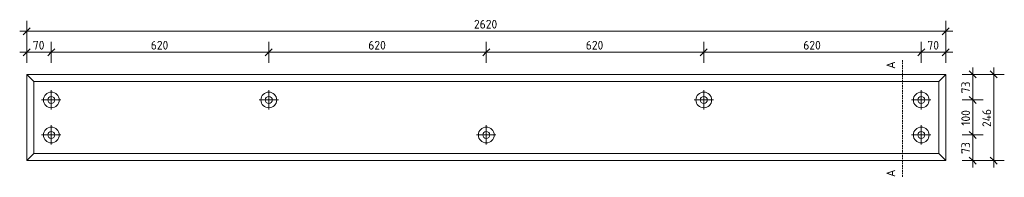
# Model space of a CAD drawing. Header units: millimetres. Extents: x -236366 to -208453, y -103 to 146229.
# Tile 8 of 10: x -226975 to -224168, y 143964 to 144414. Entities that reach past the tile are written whole.
import ezdxf

# ---------------------------------------------------------------- set-up
doc = ezdxf.new("R2010")
doc.units = ezdxf.units.MM
doc.linetypes.add('Hidden', pattern=[7.14375, 4.7625, -2.38125])
for name, color, linetype, lineweight in [('N-CO-BC-BETONVORM-G', 50, 'Continuous', 25), ('N-CO-BC-BETONVORM-GN', 10, 'Hidden', 18), ('N-CO-KC-KUNSTSTOFVORM-G', 7, 'Continuous', 13), ('X-XX-AL-M', 7, 'Continuous', 18), ('X-XX-AL-M-10', 7, 'Continuous', 18), ('X-XX-AL-T25-1', 7, 'Continuous', 13), ('X_XX_AL_DETAIL1_G', 7, 'Continuous', 13)]:
    doc.layers.add(name, color=color, linetype=linetype, lineweight=lineweight)
doc.styles.add('NLCS-ISO', font='NLCS-ISO.ttf', dxfattribs={"height": 25})
doc.dimstyles.new('2_5_NLCS_diagonal', dxfattribs={"dimscale": 304.8, "dimtxt": 25.068874, "dimasz": 0.065617, "dimexe": 0.098425, "dimexo": 0.0625, "dimgap": 0, "dimtad": 1, "dimdec": 0, "dimzin": 0, "dimdsep": 46, "dimtxsty": 'NLCS-ISO', "dimblk1": 'OBLIQUE', "dimblk2": 'OBLIQUE', "dimsah": 1, "dimcen": 0.09, "dimdle": 0.065617, "dimazin": 0, "dimtfac": 1, "dimtdec": 4, "dimtix": 1, "dimtmove": 0, "dimatfit": 3, "dimfxl": 0.098425, "dimfxlon": 1, "dimtvp": 1, "dimtolj": 1, "dimtzin": 0, "dimarcsym": 2})

# ---------------------------------------------------------------- blocks, each defined once
blk = doc.blocks.new('GM_Hakorit_2620 - GM_Hakorit_2620-3643089-Detail type 21 G _10 x uitvoeren_')
at = {"layer": 'N-CO-KC-KUNSTSTOFVORM-G'}
for p, q in [((-233887.7, 144011.8), (-233887.7, 144257.7)), ((-233887.7, 144257.7), (-231267.8, 144257.7)), ((-233887.7, 144257.7), (-233867.7, 144237.7)), ((-231287.7, 144237.7), (-231267.7, 144257.7)), ((-231267.7, 144257.7), (-231267.7, 144011.8)), ((-233867.7, 144237.7), (-231287.7, 144237.7)), ((-233867.7, 144237.7), (-233867.7, 144031.7)), ((-231287.7, 144031.7), (-231287.7, 144237.7)), ((-233867.7, 144031.7), (-233887.7, 144011.7)), ((-233867.7, 144031.7), (-231287.7, 144031.7)), ((-231267.7, 144011.7), (-231287.7, 144031.7)), ((-233887.7, 144011.7), (-231267.8, 144011.7))]:
    blk.add_line(p, q, dxfattribs=at)
for centre, radius, start, end in [((-233817.7, 144184.7), 22.5, 0, 180), ((-233817.7, 144184.7), 22.5, 180, 0), ((-233817.7, 144184.7), 10, 0, 180), ((-233817.7, 144184.7), 10, 180, 0), ((-233197.7, 144184.7), 22.5, 0, 180), ((-233197.7, 144184.7), 22.5, 180, 0), ((-233197.7, 144184.7), 10, 0, 180), ((-233197.7, 144184.7), 10, 180, 0), ((-231957.7, 144184.7), 22.5, 0, 180), ((-231957.7, 144184.7), 22.5, 180, 0), ((-231957.7, 144184.7), 10, 0, 180), ((-231957.7, 144184.7), 10, 180, 0), ((-231337.7, 144184.7), 22.5, 0, 180), ((-231337.7, 144184.7), 22.5, 180, 0), ((-231337.7, 144184.7), 10, 0, 180), ((-231337.7, 144184.7), 10, 180, 0), ((-233817.7, 144084.7), 22.5, 0, 180), ((-232577.7, 144084.7), 22.5, 0, 180), ((-231337.7, 144084.7), 22.5, 0, 180), ((-233817.7, 144084.7), 22.5, 180, 0), ((-233817.7, 144084.7), 10, 0, 180), ((-233817.7, 144084.7), 10, 180, 0), ((-232577.7, 144084.7), 22.5, 180, 0), ((-232577.7, 144084.7), 10, 0, 180), ((-232577.7, 144084.7), 10, 180, 0), ((-231337.7, 144084.7), 22.5, 180, 0), ((-231337.7, 144084.7), 10, 0, 180), ((-231337.7, 144084.7), 10, 180, 0)]:
    blk.add_arc(centre, radius, start, end, dxfattribs=at)
blk = doc.blocks.new('DIMBLOCK37-Detail type 21 G _10 x uitvoeren_')
at = {"layer": 'X-XX-AL-M-10'}
for p, q in [((-226955, 144290.8), (-226955, 144350.8)), ((-226955, 144320.8), (-226945, 144330.8)), ((-226885, 144290.8), (-226885, 144350.8)), ((-226885, 144320.8), (-226875, 144330.8)), ((-226975, 144320.8), (-226885, 144320.8)), ((-226955, 144320.8), (-226965, 144310.8)), ((-226955, 144320.8), (-226955, 144290.8)), ((-226885, 144320.8), (-226895, 144310.8)), ((-226885, 144320.8), (-226885, 144290.8))]:
    blk.add_line(p, q, dxfattribs=at)
at = {"layer": 'X-XX-AL-M-10', "color": 0, "insert": (-226937.5, 144353.4), "char_height": 25, "width": 42.002, "attachment_point": 1, "line_spacing_factor": 1.135194, "style": 'NLCS-ISO'}
blk.add_mtext('70', dxfattribs=at)
blk = doc.blocks.new('_Oblique')
at = {"color": 0, "linetype": 'ByBlock', "lineweight": -2}
blk.add_line((-0.5, -0.5), (0.5, 0.5), dxfattribs=at)
blk = doc.blocks.new('DIMBLOCK38-Detail type 21 G _10 x uitvoeren_')
at = {"layer": 'X-XX-AL-M-10'}
for p, q in [((-226885, 144290.8), (-226885, 144350.8)), ((-226885, 144320.8), (-226875, 144330.8)), ((-226265, 144290.8), (-226265, 144350.8)), ((-226265, 144320.8), (-226255, 144330.8)), ((-226885, 144320.8), (-226895, 144310.8)), ((-226885, 144320.8), (-226265, 144320.8)), ((-226885, 144320.8), (-226885, 144290.8)), ((-226265, 144320.8), (-226275, 144310.8)), ((-226265, 144320.8), (-226265, 144290.8))]:
    blk.add_line(p, q, dxfattribs=at)
at = {"layer": 'X-XX-AL-M-10', "color": 0, "insert": (-226601.3, 144353.4), "char_height": 25, "width": 63.003, "attachment_point": 1, "line_spacing_factor": 1.135194, "style": 'NLCS-ISO'}
blk.add_mtext('620', dxfattribs=at)
blk = doc.blocks.new('DIMBLOCK39-Detail type 21 G _10 x uitvoeren_')
at = {"layer": 'X-XX-AL-M-10'}
for p, q in [((-226265, 144290.8), (-226265, 144350.8)), ((-226265, 144320.8), (-226255, 144330.8)), ((-225645, 144290.8), (-225645, 144350.8)), ((-225645, 144320.8), (-225635, 144330.8)), ((-226265, 144320.8), (-226275, 144310.8)), ((-226265, 144320.8), (-225645, 144320.8)), ((-226265, 144320.8), (-226265, 144290.8)), ((-225645, 144320.8), (-225655, 144310.8)), ((-225645, 144320.8), (-225645, 144290.8))]:
    blk.add_line(p, q, dxfattribs=at)
at = {"layer": 'X-XX-AL-M-10', "color": 0, "insert": (-225981.3, 144353.4), "char_height": 25, "width": 63.003, "attachment_point": 1, "line_spacing_factor": 1.135194, "style": 'NLCS-ISO'}
blk.add_mtext('620', dxfattribs=at)
blk = doc.blocks.new('DIMBLOCK40-Detail type 21 G _10 x uitvoeren_')
at = {"layer": 'X-XX-AL-M-10'}
for p, q in [((-225645, 144290.8), (-225645, 144350.8)), ((-225645, 144320.8), (-225635, 144330.8)), ((-225025, 144290.8), (-225025, 144350.8)), ((-225025, 144320.8), (-225015, 144330.8)), ((-225645, 144320.8), (-225655, 144310.8)), ((-225645, 144320.8), (-225025, 144320.8)), ((-225645, 144320.8), (-225645, 144290.8)), ((-225025, 144320.8), (-225035, 144310.8)), ((-225025, 144320.8), (-225025, 144290.8))]:
    blk.add_line(p, q, dxfattribs=at)
at = {"layer": 'X-XX-AL-M-10', "color": 0, "insert": (-225361.3, 144353.4), "char_height": 25, "width": 63.003, "attachment_point": 1, "line_spacing_factor": 1.135194, "style": 'NLCS-ISO'}
blk.add_mtext('620', dxfattribs=at)
blk = doc.blocks.new('DIMBLOCK41-Detail type 21 G _10 x uitvoeren_')
at = {"layer": 'X-XX-AL-M-10'}
for p, q in [((-225025, 144290.8), (-225025, 144350.8)), ((-225025, 144320.8), (-225015, 144330.8)), ((-224405, 144290.8), (-224405, 144350.8)), ((-224405, 144320.8), (-224395, 144330.8)), ((-225025, 144320.8), (-225035, 144310.8)), ((-225025, 144320.8), (-224405, 144320.8)), ((-225025, 144320.8), (-225025, 144290.8)), ((-224405, 144320.8), (-224415, 144310.8)), ((-224405, 144320.8), (-224405, 144290.8))]:
    blk.add_line(p, q, dxfattribs=at)
at = {"layer": 'X-XX-AL-M-10', "color": 0, "insert": (-224741.3, 144353.4), "char_height": 25, "width": 63.003, "attachment_point": 1, "line_spacing_factor": 1.135194, "style": 'NLCS-ISO'}
blk.add_mtext('620', dxfattribs=at)
blk = doc.blocks.new('DIMBLOCK42-Detail type 21 G _10 x uitvoeren_')
at = {"layer": 'X-XX-AL-M-10'}
for p, q in [((-224405, 144290.8), (-224405, 144350.8)), ((-224405, 144320.8), (-224395, 144330.8)), ((-224335, 144290.8), (-224335, 144350.8)), ((-224335, 144320.8), (-224325, 144330.8)), ((-224405, 144320.8), (-224415, 144310.8)), ((-224405, 144320.8), (-224315, 144320.8)), ((-224405, 144320.8), (-224405, 144290.8)), ((-224335, 144320.8), (-224345, 144310.8)), ((-224335, 144320.8), (-224335, 144290.8))]:
    blk.add_line(p, q, dxfattribs=at)
at = {"layer": 'X-XX-AL-M-10', "color": 0, "insert": (-224387.5, 144353.4), "char_height": 25, "width": 42.002, "attachment_point": 1, "line_spacing_factor": 1.135194, "style": 'NLCS-ISO'}
blk.add_mtext('70', dxfattribs=at)
blk = doc.blocks.new('DIMBLOCK43-Detail type 21 G _10 x uitvoeren_')
at = {"layer": 'X-XX-AL-M-10'}
for p, q in [((-226955, 144350.8), (-226955, 144410.8)), ((-224335, 144350.8), (-224335, 144410.8)), ((-226975, 144380.8), (-224315, 144380.8)), ((-226955, 144380.8), (-226965, 144370.8)), ((-226955, 144380.8), (-226945, 144390.8)), ((-226955, 144380.8), (-226955, 144350.8)), ((-224335, 144380.8), (-224345, 144370.8)), ((-224335, 144380.8), (-224325, 144390.8)), ((-224335, 144380.8), (-224335, 144350.8))]:
    blk.add_line(p, q, dxfattribs=at)
at = {"layer": 'X-XX-AL-M-10', "color": 0, "insert": (-225680, 144413.4), "char_height": 25, "width": 84.004, "attachment_point": 1, "line_spacing_factor": 1.135194, "style": 'NLCS-ISO'}
blk.add_mtext('2620', dxfattribs=at)
blk = doc.blocks.new('DIMBLOCK44-Detail type 21 G _10 x uitvoeren_')
at = {"layer": 'X-XX-AL-M-10'}
for p, q in [((-224258.3, 144257.7), (-224268.3, 144267.7)), ((-224258.3, 144277.7), (-224258.3, 144184.7)), ((-224288.3, 144257.7), (-224228.3, 144257.7)), ((-224258.3, 144257.7), (-224288.3, 144257.7)), ((-224258.3, 144257.7), (-224248.3, 144247.7)), ((-224288.3, 144184.7), (-224228.3, 144184.7)), ((-224258.3, 144184.7), (-224288.3, 144184.7)), ((-224258.3, 144184.7), (-224268.3, 144194.7)), ((-224258.3, 144184.7), (-224248.3, 144174.7))]:
    blk.add_line(p, q, dxfattribs=at)
at = {"layer": 'X-XX-AL-M-10', "color": 0, "insert": (-224290.8, 144203.7), "char_height": 25, "width": 42.002, "attachment_point": 1, "rotation": 90, "line_spacing_factor": 1.135194, "style": 'NLCS-ISO'}
blk.add_mtext('73', dxfattribs=at)
blk = doc.blocks.new('DIMBLOCK45-Detail type 21 G _10 x uitvoeren_')
at = {"layer": 'X-XX-AL-M-10'}
for p, q in [((-224288.3, 144184.7), (-224228.3, 144184.7)), ((-224258.3, 144184.7), (-224288.3, 144184.7)), ((-224258.3, 144184.7), (-224268.3, 144194.7)), ((-224258.3, 144184.7), (-224258.3, 144084.7)), ((-224258.3, 144184.7), (-224248.3, 144174.7)), ((-224288.3, 144084.7), (-224228.3, 144084.7)), ((-224258.3, 144084.7), (-224288.3, 144084.7)), ((-224258.3, 144084.7), (-224268.3, 144094.7)), ((-224258.3, 144084.7), (-224248.3, 144074.7))]:
    blk.add_line(p, q, dxfattribs=at)
at = {"layer": 'X-XX-AL-M-10', "color": 0, "insert": (-224290.8, 144111.1), "char_height": 25, "width": 56.76, "attachment_point": 1, "rotation": 90, "line_spacing_factor": 1.135194, "style": 'NLCS-ISO'}
blk.add_mtext('100', dxfattribs=at)
blk = doc.blocks.new('DIMBLOCK46-Detail type 21 G _10 x uitvoeren_')
at = {"layer": 'X-XX-AL-M-10'}
for p, q in [((-224288.3, 144084.7), (-224228.3, 144084.7)), ((-224258.3, 144084.7), (-224288.3, 144084.7)), ((-224258.3, 144084.7), (-224268.3, 144094.7)), ((-224258.3, 144084.7), (-224258.3, 143991.7)), ((-224258.3, 144084.7), (-224248.3, 144074.7)), ((-224258.3, 144011.7), (-224268.3, 144021.7)), ((-224288.3, 144011.7), (-224228.3, 144011.7)), ((-224258.3, 144011.7), (-224288.3, 144011.7)), ((-224258.3, 144011.7), (-224248.3, 144001.7))]:
    blk.add_line(p, q, dxfattribs=at)
at = {"layer": 'X-XX-AL-M-10', "color": 0, "insert": (-224290.8, 144030.7), "char_height": 25, "width": 42.002, "attachment_point": 1, "rotation": 90, "line_spacing_factor": 1.135194, "style": 'NLCS-ISO'}
blk.add_mtext('73', dxfattribs=at)
blk = doc.blocks.new('DIMBLOCK47-Detail type 21 G _10 x uitvoeren_')
at = {"layer": 'X-XX-AL-M-10'}
for p, q in [((-224198.3, 144257.7), (-224208.3, 144267.7)), ((-224198.3, 144277.7), (-224198.3, 143991.7)), ((-224228.3, 144257.7), (-224168.3, 144257.7)), ((-224198.3, 144257.7), (-224228.3, 144257.7)), ((-224198.3, 144257.7), (-224188.3, 144247.7)), ((-224198.3, 144011.7), (-224208.3, 144021.7)), ((-224228.3, 144011.7), (-224168.3, 144011.7)), ((-224198.3, 144011.7), (-224228.3, 144011.7)), ((-224198.3, 144011.7), (-224188.3, 144001.7))]:
    blk.add_line(p, q, dxfattribs=at)
at = {"layer": 'X-XX-AL-M-10', "color": 0, "insert": (-224230.8, 144107.3), "char_height": 25, "width": 65.841, "attachment_point": 1, "rotation": 90, "line_spacing_factor": 1.135194, "style": 'NLCS-ISO'}
blk.add_mtext('246', dxfattribs=at)

msp = doc.modelspace()

# ---------------------------------------------------------------- linework, layer by layer
at = {"layer": 'N-CO-BC-BETONVORM-GN'}
msp.add_line((-224458.6, 144298.7), (-224458.6, 143963.8), dxfattribs=at)
at = {"layer": 'X_XX_AL_DETAIL1_G'}
for p, q in [((-226885, 144212.2), (-226885, 144157.2)), ((-226265, 144212.2), (-226265, 144157.2)), ((-225025, 144212.2), (-225025, 144157.2)), ((-224405, 144212.2), (-224405, 144157.2)), ((-226912.5, 144184.7), (-226857.5, 144184.7)), ((-226292.5, 144184.7), (-226237.5, 144184.7)), ((-225052.5, 144184.7), (-224997.5, 144184.7)), ((-224432.5, 144184.7), (-224377.5, 144184.7)), ((-226885, 144112.2), (-226885, 144057.2)), ((-225645, 144112.2), (-225645, 144057.2)), ((-224405, 144112.2), (-224405, 144057.2)), ((-226912.5, 144084.7), (-226857.5, 144084.7)), ((-225672.5, 144084.7), (-225617.5, 144084.7)), ((-224432.5, 144084.7), (-224377.5, 144084.7))]:
    msp.add_line(p, q, dxfattribs=at)

# ---------------------------------------------------------------- block references
at = {"layer": 'N-CO-BC-BETONVORM-G'}
msp.add_blockref('GM_Hakorit_2620 - GM_Hakorit_2620-3643089-Detail type 21 G _10 x uitvoeren_', (6932.7, 0), dxfattribs=at)

# ---------------------------------------------------------------- texts
at = {"layer": 'X-XX-AL-T25-1', "char_height": 25, "width": 27.257, "attachment_point": 1, "rotation": 90, "style": 'NLCS-ISO'}
for insert in [(-224504.3, 144273.4), (-224504.3, 143964.6)]:
    msp.add_mtext('A', dxfattribs=dict(at, insert=insert))

# ---------------------------------------------------------------- dimensions: what is measured, and where the dimension line sits
at = {"layer": 'X-XX-AL-M'}
for base, p1, p2, override, picture, middle in [((-224335, 144380.8), (-226955, 144350.8), (-224335, 144350.8), {"dimpost": '<>', "dimfxl": 2620}, 'DIMBLOCK43-Detail type 21 G _10 x uitvoeren_', (-225645, 144393.3)), ((-226885, 144320.8), (-226955, 144290.8), (-226885, 144290.8), {"dimpost": '<>', "dimfxl": 70}, 'DIMBLOCK37-Detail type 21 G _10 x uitvoeren_', (-226920, 144333.3)), ((-226265, 144320.8), (-226885, 144290.8), (-226265, 144290.8), {"dimpost": '<>', "dimfxl": 620}, 'DIMBLOCK38-Detail type 21 G _10 x uitvoeren_', (-226575, 144333.3)), ((-225645, 144320.8), (-226265, 144290.8), (-225645, 144290.8), {"dimpost": '<>', "dimfxl": 620}, 'DIMBLOCK39-Detail type 21 G _10 x uitvoeren_', (-225955, 144333.3)), ((-225025, 144320.8), (-225645, 144290.8), (-225025, 144290.8), {"dimpost": '<>', "dimfxl": 620}, 'DIMBLOCK40-Detail type 21 G _10 x uitvoeren_', (-225335, 144333.3)), ((-224405, 144320.8), (-225025, 144290.8), (-224405, 144290.8), {"dimpost": '<>', "dimfxl": 620}, 'DIMBLOCK41-Detail type 21 G _10 x uitvoeren_', (-224715, 144333.3)), ((-224335, 144320.8), (-224405, 144290.8), (-224335, 144290.8), {"dimpost": '<>', "dimfxl": 70}, 'DIMBLOCK42-Detail type 21 G _10 x uitvoeren_', (-224370, 144333.3))]:
    dim = msp.add_linear_dim(base=base, p1=p1, p2=p2, dimstyle='2_5_NLCS_diagonal', override=override, dxfattribs=at)
    dim.commit()
    dim.dimension.update_dxf_attribs({"geometry": picture, "text_midpoint": middle})
for base, p1, p2, override, picture, middle in [((-224258.3, 144184.7), (-224288.3, 144257.7), (-224288.3, 144184.7), {"dimpost": '<>', "dimfxl": 73}, 'DIMBLOCK44-Detail type 21 G _10 x uitvoeren_', (-224270.8, 144221.2)), ((-224198.3, 144011.7), (-224228.3, 144257.7), (-224228.3, 144011.7), {"dimpost": '<>', "dimfxl": 246}, 'DIMBLOCK47-Detail type 21 G _10 x uitvoeren_', (-224210.8, 144134.7)), ((-224258.3, 144084.7), (-224288.3, 144184.7), (-224288.3, 144084.7), {"dimpost": '<>', "dimfxl": 100}, 'DIMBLOCK45-Detail type 21 G _10 x uitvoeren_', (-224270.8, 144134.7)), ((-224258.3, 144011.7), (-224288.3, 144084.7), (-224288.3, 144011.7), {"dimpost": '<>', "dimfxl": 73}, 'DIMBLOCK46-Detail type 21 G _10 x uitvoeren_', (-224270.8, 144048.2))]:
    dim = msp.add_linear_dim(base=base, p1=p1, p2=p2, angle=90, dimstyle='2_5_NLCS_diagonal', override=override, dxfattribs=at)
    dim.commit()
    dim.dimension.update_dxf_attribs({"geometry": picture, "text_midpoint": middle})

doc.saveas('drawing.dxf')
